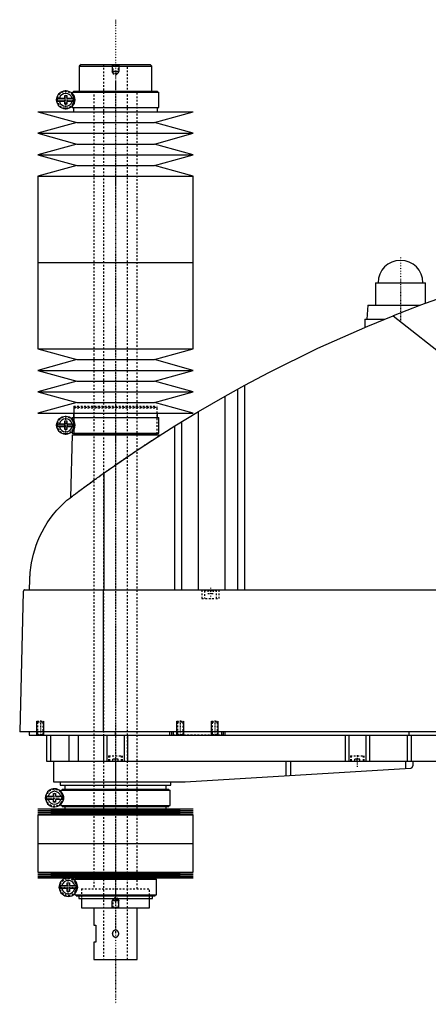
# Model space of a CAD drawing. Extents: x -906 to 186, y -123 to 447.
# Tile 1 of 4: x -906 to -669, y -123 to 447. Entities that reach past the tile are written whole.
import ezdxf

# ---------------------------------------------------------------- set-up
doc = ezdxf.new("R2010")
doc.units = 0
doc.linetypes.add('CENTER', pattern=[1.5, 0.45, -0.5, 0.05, -0.5])
doc.linetypes.add('DASHED', pattern=[2, 1, -1])
for name, color, linetype in [('AM_0', 7, 'CONTINUOUS'), ('AM_10', 7, 'CONTINUOUS'), ('AM_3', 7, 'DASHED'), ('AM_7', 7, 'CENTER')]:
    doc.layers.add(name, color=color, linetype=linetype)

msp = doc.modelspace()

# ---------------------------------------------------------------- linework, layer by layer
at = {"layer": 'AM_0', "color": 7, "linetype": 'CONTINUOUS'}
for p, q in [((-870, 421), (-871, 420)), ((-871, 420), (-871, 405.5)), ((-871, 420), (-829, 420)), ((-870, 421), (-830, 421)), ((-829, 420), (-830, 421)), ((-829, 405.5), (-829, 420)), ((-875.15, 405), (-875.15, 404.22)), ((-875.15, 405), (-824.85, 405)), ((-874.35, 405.5), (-874.35, 405)), ((-874.35, 405.5), (-825.65, 405.5)), ((-825.65, 405), (-825.65, 405.5)), ((-824.85, 396), (-824.85, 405)), ((-883.63, 401.4), (-879.45, 401.4)), ((-879.45, 399.6), (-883.63, 399.6)), ((-879.45, 401.4), (-879.45, 403)), ((-879.45, 403), (-878.25, 403)), ((-879.45, 398), (-879.45, 399.6)), ((-878.25, 403), (-878.25, 401.4)), ((-878.25, 401.4), (-874.07, 401.4)), ((-878.25, 399.6), (-878.25, 398)), ((-874.07, 399.6), (-878.25, 399.6)), ((-878.25, 398), (-879.45, 398)), ((-875.15, 396.78), (-875.15, 396)), ((-875.15, 396), (-824.85, 396)), ((-874.35, 396), (-874.35, 393.5)), ((-825.65, 393.5), (-825.65, 396)), ((-895, 393.5), (-872.5, 387.3)), ((-895, 393.5), (-805, 393.5)), ((-827.5, 387.3), (-805, 393.5)), ((-872.5, 387.3), (-895, 381.1)), ((-872.5, 387.3), (-827.5, 387.3)), ((-805, 381.1), (-827.5, 387.3)), ((-895, 381.1), (-872.5, 374.9)), ((-895, 381.1), (-805, 381.1)), ((-827.5, 374.9), (-805, 381.1)), ((-872.5, 374.9), (-895, 368.7)), ((-872.5, 374.9), (-827.5, 374.9)), ((-805, 368.7), (-827.5, 374.9)), ((-895, 368.7), (-872.5, 362.5)), ((-895, 368.7), (-805, 368.7)), ((-827.5, 362.5), (-805, 368.7)), ((-872.5, 362.5), (-895, 356.3)), ((-872.5, 362.5), (-827.5, 362.5)), ((-805, 356.3), (-827.5, 362.5)), ((-895, 356.3), (-895, 306.25)), ((-895, 356.3), (-805, 356.3)), ((-805, 306.25), (-805, 356.3)), ((-895, 306.25), (-895, 256.2)), ((-895, 306.25), (-805, 306.25)), ((-895, 306.25), (-805, 306.25)), ((-805, 256.2), (-805, 306.25)), ((-699.5, 294.5), (-699.5, 281.5)), ((-699.5, 294.5), (-670.5, 294.5)), ((-670.5, 282.67), (-670.5, 294.5)), ((-704, 281.5), (-704.5, 273.5)), ((-704, 281.5), (-673.65, 281.5)), ((-689.33, 275.44), (-545.22, 161.75)), ((-705.65, 273.5), (-705.65, 268.73)), ((-705.65, 273.5), (-694.16, 273.5)), ((-895, 256.2), (-872.5, 250)), ((-895, 256.2), (-805, 256.2)), ((-827.5, 250), (-805, 256.2)), ((-872.5, 250), (-895, 243.8)), ((-872.5, 250), (-827.5, 250)), ((-805, 243.8), (-827.5, 250)), ((-895, 243.8), (-872.5, 237.6)), ((-895, 243.8), (-805, 243.8)), ((-827.5, 237.6), (-805, 243.8)), ((-872.5, 237.6), (-895, 231.4)), ((-872.5, 237.6), (-827.5, 237.6)), ((-805, 231.4), (-827.5, 237.6)), ((-786.56, 228.89), (-775.22, 235.17)), ((-775.22, 116.6), (-775.22, 235.17)), ((-895, 231.4), (-872.5, 225.2)), ((-895, 231.4), (-805, 231.4)), ((-827.5, 225.2), (-805, 231.4)), ((-801.96, 219.97), (-786.56, 228.89)), ((-786.56, 116.6), (-786.56, 228.89)), ((-779.22, 116.6), (-779.22, 232.98)), ((-872.5, 225.2), (-895, 219)), ((-872.5, 225.2), (-827.5, 225.2)), ((-805, 219), (-827.5, 225.2)), ((-895, 219), (-805, 219)), ((-874.35, 219), (-874.35, 216.5)), ((-825.65, 216.5), (-825.65, 219)), ((-815.65, 211.64), (-801.96, 219.97)), ((-801.96, 116.6), (-801.96, 219.97)), ((-883.63, 212.9), (-879.45, 212.9)), ((-879.45, 211.1), (-883.63, 211.1)), ((-879.45, 212.9), (-879.45, 214.5)), ((-879.45, 214.5), (-878.25, 214.5)), ((-879.45, 209.5), (-879.45, 211.1)), ((-878.25, 214.5), (-878.25, 212.9)), ((-878.25, 212.9), (-874.07, 212.9)), ((-878.25, 211.1), (-878.25, 209.5)), ((-874.07, 211.1), (-878.25, 211.1)), ((-875.15, 216.5), (-875.15, 215.72)), ((-875.15, 216.5), (-824.85, 216.5)), ((-824.85, 207.5), (-824.85, 216.5)), ((-815.65, 116.6), (-815.65, 211.64)), ((-811.52, 116.6), (-811.52, 214.2)), ((-878.25, 209.5), (-879.45, 209.5)), ((-875.17, 206.5), (-876.04, 170.15)), ((-875.17, 206.5), (-824.83, 206.5)), ((-875.15, 208.28), (-875.15, 207.5)), ((-875.15, 207.5), (-824.85, 207.5)), ((-874.35, 207.5), (-874.35, 207)), ((-874.35, 207), (-825.65, 207)), ((-874.18, 207), (-874.18, 206.5)), ((-825.83, 206.5), (-825.83, 207)), ((-825.65, 207), (-825.65, 207.5)), ((-824.81, 205.86), (-824.83, 206.5)), ((-856.53, 116.6), (-856.53, 184.45)), ((-899.77, 116.6), (-899.63, 122.62)), ((-903.45, 115.63), (-905.5, 34.5)), ((-902.45, 116.6), (-332.05, 116.6)), ((-857.01, 34.5), (-857.01, 116.6)), ((-328.96, 34.5), (-905.5, 34.5)), ((-900, 34.5), (-900, 32.5)), ((-850, 32.5), (-850, 34.5)), ((-818.5, 32.5), (-818.5, 34.5)), ((-817.5, 32.5), (-817.5, 34.5)), ((-816.5, 32.5), (-816.5, 34.5)), ((-788.5, 32.5), (-788.5, 34.5)), ((-787.5, 32.5), (-787.5, 34.5)), ((-786.5, 32.5), (-786.5, 34.5)), ((-680, 32.5), (-680, 34.5)), ((-900, 32.5), (-360, 32.5)), ((-890, 32.5), (-890, 17.5)), ((-887.69, 32.5), (-887.69, 17.5)), ((-877.09, 32.5), (-877.09, 17.5)), ((-871.56, 32.5), (-871.56, 17.5)), ((-857, 32.5), (-857, 17.5)), ((-855, 32.5), (-855, 17.5)), ((-845, 32.5), (-845, 17.5)), ((-843, 32.5), (-843, 17.5)), ((-717, 32.5), (-717, 17.5)), ((-715, 32.5), (-715, 17.5)), ((-705, 32.5), (-705, 17.5)), ((-703, 32.5), (-703, 17.5)), ((-681.18, 32.5), (-681.18, 17.5)), ((-678.85, 32.5), (-678.85, 17.5)), ((-890, 17.5), (-582, 17.5)), ((-886, 17.5), (-886, 5.5)), ((-850, 17.5), (-850, 5.5)), ((-751.33, 17.5), (-751.33, 8.99)), ((-748.68, 17.5), (-748.68, 9.14)), ((-682.14, 17.5), (-682.14, 13.1)), ((-677.8, 17.5), (-677.8, 14.74)), ((-809.7, 5.52), (-679.14, 13.27)), ((-886, 5.5), (-810.3, 5.5)), ((-882, 5.5), (-882, 3.5)), ((-882, 3.5), (-818, 3.5)), ((-881.65, 0.7), (-881.65, -0.08)), ((-881.65, 0.7), (-818.35, 0.7)), ((-880.85, 1.2), (-880.85, 0.7)), ((-880.85, 1.2), (-819.15, 1.2)), ((-879.35, 3.5), (-879.35, 1.2)), ((-820.65, 1.2), (-820.65, 3.5)), ((-819.15, 0.7), (-819.15, 1.2)), ((-818.35, -8.3), (-818.35, 0.7)), ((-818, 3.5), (-818, 5.5)), ((-890.13, -2.9), (-885.95, -2.9)), ((-885.95, -4.7), (-890.13, -4.7)), ((-885.95, -2.9), (-885.95, -1.3)), ((-885.95, -1.3), (-884.75, -1.3)), ((-885.95, -6.3), (-885.95, -4.7)), ((-884.75, -1.3), (-884.75, -2.9)), ((-884.75, -2.9), (-880.57, -2.9)), ((-884.75, -4.7), (-884.75, -6.3)), ((-880.57, -4.7), (-884.75, -4.7)), ((-895, -10.25), (-872.5, -10.82)), ((-895, -10.25), (-805, -10.25)), ((-872.5, -10.82), (-895, -11.39)), ((-895, -11.39), (-872.5, -11.96)), ((-895, -11.39), (-805, -11.39)), ((-884.75, -6.3), (-885.95, -6.3)), ((-881.65, -7.52), (-881.65, -8.3)), ((-881.65, -8.3), (-818.35, -8.3)), ((-880.85, -8.3), (-880.85, -8.8)), ((-880.85, -8.8), (-819.15, -8.8)), ((-879.35, -8.8), (-879.35, -10.25)), ((-872.5, -10.82), (-827.5, -10.82)), ((-827.5, -10.82), (-805, -10.25)), ((-805, -11.39), (-827.5, -10.82)), ((-827.5, -11.96), (-805, -11.39)), ((-820.65, -10.25), (-820.65, -8.8)), ((-819.15, -8.8), (-819.15, -8.3)), ((-872.5, -11.96), (-895, -12.53)), ((-895, -12.53), (-872.5, -13.1)), ((-895, -12.53), (-805, -12.53)), ((-872.5, -13.1), (-895, -13.67)), ((-895, -13.67), (-895, -30.25)), ((-895, -13.67), (-805, -13.67)), ((-872.5, -11.96), (-827.5, -11.96)), ((-872.5, -13.1), (-827.5, -13.1)), ((-805, -12.53), (-827.5, -11.96)), ((-827.5, -13.1), (-805, -12.53)), ((-805, -13.67), (-827.5, -13.1)), ((-805, -30.25), (-805, -13.67)), ((-895, -30.25), (-805, -30.25)), ((-895, -30.25), (-895, -46.83)), ((-895, -30.25), (-805, -30.25)), ((-805, -46.83), (-805, -30.25)), ((-895, -46.83), (-872.5, -47.4)), ((-895, -46.83), (-805, -46.83)), ((-872.5, -47.4), (-895, -47.97)), ((-895, -47.97), (-872.5, -48.54)), ((-895, -47.97), (-805, -47.97)), ((-872.5, -48.54), (-895, -49.11)), ((-895, -49.11), (-872.5, -49.68)), ((-895, -49.11), (-805, -49.11)), ((-872.5, -49.68), (-895, -50.25)), ((-895, -50.25), (-805, -50.25)), ((-873.65, -51), (-873.65, -51.6)), ((-873.65, -51), (-826.35, -51)), ((-872.85, -50.5), (-872.85, -51)), ((-872.85, -50.5), (-827.15, -50.5)), ((-872.5, -47.4), (-827.5, -47.4)), ((-872.5, -48.54), (-827.5, -48.54)), ((-872.5, -49.68), (-827.5, -49.68)), ((-871.35, -50.25), (-871.35, -50.5)), ((-828.65, -50.5), (-828.65, -50.25)), ((-827.5, -47.4), (-805, -46.83)), ((-805, -47.97), (-827.5, -47.4)), ((-827.5, -48.54), (-805, -47.97)), ((-805, -49.11), (-827.5, -48.54)), ((-827.5, -49.68), (-805, -49.11)), ((-805, -50.25), (-827.5, -49.68)), ((-827.15, -51), (-827.15, -50.5)), ((-826.35, -60), (-826.35, -51)), ((-882.26, -54.6), (-877.95, -54.6)), ((-877.95, -56.4), (-882.26, -56.4)), ((-877.95, -54.6), (-877.95, -53)), ((-877.95, -53), (-876.75, -53)), ((-877.95, -58), (-877.95, -56.4)), ((-876.75, -53), (-876.75, -54.6)), ((-876.75, -54.6), (-872.44, -54.6)), ((-876.75, -56.4), (-876.75, -58)), ((-872.44, -56.4), (-876.75, -56.4)), ((-876.75, -58), (-877.95, -58)), ((-873.65, -59.4), (-873.65, -60)), ((-873.65, -60), (-826.35, -60)), ((-872.85, -60), (-872.85, -60.5)), ((-872.85, -60.5), (-827.15, -60.5)), ((-871.35, -60.5), (-871.35, -62.2)), ((-871.35, -62.2), (-828.65, -62.2)), ((-869.75, -62.2), (-869.75, -67.5)), ((-830.25, -67.5), (-830.25, -62.2)), ((-828.65, -62.2), (-828.65, -60.5)), ((-827.15, -60.5), (-827.15, -60)), ((-869.75, -67.5), (-830.25, -67.5)), ((-862.5, -67.5), (-862.5, -77.5)), ((-837.5, -97.5), (-837.5, -67.5)), ((-862.5, -77.5), (-861.5, -77.5)), ((-861.5, -77.5), (-861.5, -87.5)), ((-862.5, -87.5), (-862.5, -97.5)), ((-861.5, -87.5), (-862.5, -87.5)), ((-862.5, -97.5), (-837.5, -97.5))]:
    msp.add_line(p, q, dxfattribs=at)
for points in [[(-592.03, 307.16, 0), (-608.52, 302.74, 0), (-641.19, 292.86, 0), (-673.4, 281.59, 0), (-689.33, 275.44, 0)], [(-775.22, 235.17, 0), (-761.24, 242.59, 0), (-732.87, 256.58, 0), (-703.96, 269.45, 0), (-689.33, 275.44, 0)], [(-856.53, 184.45, 0), (-849.84, 189.16, 0), (-836.3, 198.36, 0), (-822.58, 207.29, 0), (-815.65, 211.64, 0)], [(-878.19, 168.52, 0), (-877.65, 168.93, 0), (-876.56, 169.75, 0), (-875.45, 170.59, 0), (-874.89, 171.01, 0), (-874.33, 171.44, 0), (-873.19, 172.3, 0), (-872.03, 173.16, 0), (-870.86, 174.04, 0), (-869.67, 174.92, 0), (-868.47, 175.81, 0), (-867.86, 176.26, 0), (-867.25, 176.7, 0), (-866.03, 177.6, 0), (-864.79, 178.51, 0), (-863.54, 179.42, 0), (-862.29, 180.33, 0), (-861.02, 181.24, 0), (-860.38, 181.7, 0), (-859.75, 182.16, 0), (-858.46, 183.08, 0), (-857.18, 184, 0), (-856.53, 184.45, 0)], [(-899.63, 122.62, 0), (-899.63, 122.9, 0), (-899.61, 123.44, 0), (-899.59, 123.97, 0), (-899.58, 124.22, 0), (-899.56, 124.47, 0), (-899.53, 124.96, 0), (-899.5, 125.44, 0), (-899.47, 125.91, 0), (-899.43, 126.37, 0), (-899.39, 126.83, 0), (-899.37, 127.05, 0), (-899.35, 127.27, 0), (-899.31, 127.72, 0), (-899.26, 128.15, 0), (-899.07, 129.67, 0), (-898.88, 130.94, 0), (-898.67, 132.21, 0), (-898.16, 134.76, 0), (-897.54, 137.32, 0), (-896.8, 139.89, 0), (-895.93, 142.48, 0), (-894.93, 145.07, 0), (-894.38, 146.37, 0), (-893.8, 147.67, 0), (-892.52, 150.27, 0), (-891.09, 152.85, 0), (-889.52, 155.41, 0), (-887.8, 157.92, 0), (-885.93, 160.4, 0), (-884.94, 161.61, 0), (-883.91, 162.81, 0), (-881.74, 165.15, 0), (-879.41, 167.42, 0), (-878.19, 168.52, 0)], [(-902.45, 116.6, 0), (-902.48, 116.6, 0), (-902.54, 116.6, 0), (-902.61, 116.59, 0), (-902.64, 116.58, 0), (-902.67, 116.57, 0), (-902.74, 116.56, 0), (-902.8, 116.54, 0), (-902.86, 116.51, 0), (-902.93, 116.48, 0), (-902.99, 116.44, 0), (-903.02, 116.42, 0), (-903.05, 116.4, 0), (-903.1, 116.36, 0), (-903.16, 116.3, 0), (-903.21, 116.24, 0), (-903.27, 116.18, 0), (-903.3, 116.13, 0), (-903.3, 116.12, 0), (-903.31, 116.11, 0), (-903.32, 116.1, 0), (-903.32, 116.09, 0), (-903.33, 116.08, 0), (-903.34, 116.06, 0), (-903.34, 116.05, 0), (-903.35, 116.04, 0), (-903.35, 116.03, 0), (-903.36, 116.01, 0), (-903.37, 116, 0), (-903.37, 115.99, 0), (-903.38, 115.97, 0), (-903.39, 115.95, 0), (-903.39, 115.93, 0), (-903.4, 115.91, 0), (-903.41, 115.89, 0), (-903.41, 115.88, 0), (-903.41, 115.87, 0), (-903.42, 115.84, 0), (-903.43, 115.82, 0), (-903.43, 115.79, 0), (-903.43, 115.78, 0), (-903.43, 115.77, 0), (-903.44, 115.77, 0), (-903.44, 115.77, 0), (-903.44, 115.76, 0), (-903.44, 115.76, 0), (-903.44, 115.75, 0), (-903.44, 115.75, 0), (-903.44, 115.74, 0), (-903.44, 115.74, 0), (-903.44, 115.74, 0), (-903.44, 115.73, 0), (-903.44, 115.73, 0), (-903.44, 115.72, 0), (-903.44, 115.72, 0), (-903.44, 115.72, 0), (-903.44, 115.71, 0), (-903.44, 115.71, 0), (-903.44, 115.71, 0), (-903.44, 115.7, 0), (-903.45, 115.7, 0), (-903.45, 115.69, 0), (-903.45, 115.69, 0), (-903.45, 115.68, 0), (-903.45, 115.68, 0), (-903.45, 115.67, 0), (-903.45, 115.67, 0), (-903.45, 115.67, 0), (-903.45, 115.66, 0), (-903.45, 115.65, 0), (-903.45, 115.65, 0), (-903.45, 115.64, 0), (-903.45, 115.64, 0), (-903.45, 115.64, 0), (-903.45, 115.63, 0), (-903.45, 115.63, 0), (-903.45, 115.63, 0)], [(-679.14, 13.27, 0), (-679.07, 13.3, 0), (-678.93, 13.36, 0), (-678.8, 13.42, 0), (-678.73, 13.46, 0), (-678.67, 13.49, 0), (-678.56, 13.57, 0), (-678.45, 13.66, 0), (-678.35, 13.75, 0), (-678.26, 13.84, 0), (-678.18, 13.94, 0), (-678.14, 13.99, 0), (-678.11, 14.04, 0), (-678.04, 14.14, 0), (-677.98, 14.24, 0), (-677.93, 14.34, 0), (-677.89, 14.44, 0), (-677.86, 14.53, 0), (-677.84, 14.58, 0), (-677.84, 14.58, 0), (-677.84, 14.6, 0), (-677.83, 14.61, 0), (-677.83, 14.62, 0), (-677.83, 14.62, 0), (-677.83, 14.64, 0), (-677.82, 14.65, 0), (-677.82, 14.66, 0), (-677.82, 14.67, 0), (-677.81, 14.68, 0), (-677.81, 14.69, 0), (-677.81, 14.69, 0), (-677.81, 14.7, 0), (-677.81, 14.71, 0), (-677.8, 14.72, 0), (-677.8, 14.72, 0), (-677.8, 14.73, 0), (-677.8, 14.73, 0), (-677.8, 14.73, 0), (-677.8, 14.73, 0), (-677.8, 14.74, 0), (-677.8, 14.74, 0)], [(-880.34, -2.22, 0), (-880.34, -2.23, 0), (-880.34, -2.24, 0), (-880.33, -2.26, 0), (-880.33, -2.27, 0), (-880.33, -2.28, 0), (-880.32, -2.29, 0), (-880.32, -2.31, 0), (-880.31, -2.33, 0), (-880.31, -2.35, 0), (-880.3, -2.37, 0), (-880.3, -2.38, 0), (-880.3, -2.39, 0), (-880.3, -2.41, 0), (-880.29, -2.44, 0), (-880.29, -2.46, 0), (-880.28, -2.48, 0), (-880.28, -2.51, 0), (-880.28, -2.52, 0), (-880.27, -2.53, 0), (-880.27, -2.56, 0), (-880.27, -2.58, 0), (-880.26, -2.59, 0), (-880.26, -2.61, 0), (-880.26, -2.63, 0), (-880.25, -2.66, 0), (-880.25, -2.67, 0), (-880.25, -2.69, 0), (-880.25, -2.71, 0), (-880.24, -2.74, 0), (-880.24, -2.77, 0), (-880.24, -2.8, 0), (-880.23, -2.83, 0), (-880.23, -2.84, 0), (-880.23, -2.86, 0), (-880.23, -2.89, 0), (-880.23, -2.92, 0), (-880.22, -2.95, 0), (-880.22, -2.98, 0), (-880.22, -3.02, 0), (-880.22, -3.03, 0), (-880.22, -3.05, 0), (-880.21, -3.08, 0), (-880.21, -3.11, 0), (-880.21, -3.15, 0), (-880.21, -3.18, 0), (-880.2, -3.21, 0), (-880.2, -3.23, 0), (-880.2, -3.25, 0), (-880.2, -3.28, 0), (-880.2, -3.31, 0), (-880.19, -3.43, 0), (-880.19, -3.64, 0), (-880.19, -3.74, 0), (-880.19, -3.84, 0), (-880.19, -4.04, 0), (-880.2, -4.25, 0), (-880.2, -4.37, 0), (-880.21, -4.4, 0), (-880.21, -4.43, 0), (-880.21, -4.45, 0), (-880.21, -4.47, 0), (-880.21, -4.5, 0), (-880.21, -4.53, 0), (-880.22, -4.56, 0), (-880.22, -4.6, 0), (-880.22, -4.63, 0), (-880.22, -4.65, 0), (-880.22, -4.66, 0), (-880.23, -4.7, 0), (-880.23, -4.73, 0), (-880.23, -4.76, 0), (-880.24, -4.79, 0), (-880.24, -4.83, 0), (-880.24, -4.84, 0), (-880.24, -4.86, 0), (-880.25, -4.89, 0), (-880.25, -4.92, 0), (-880.25, -4.93, 0), (-880.26, -4.95, 0), (-880.26, -4.98, 0), (-880.26, -5.01, 0), (-880.27, -5.03, 0), (-880.27, -5.04, 0), (-880.27, -5.07, 0), (-880.28, -5.1, 0), (-880.28, -5.12, 0), (-880.29, -5.15, 0), (-880.29, -5.18, 0), (-880.3, -5.19, 0), (-880.3, -5.2, 0), (-880.3, -5.23, 0), (-880.31, -5.25, 0), (-880.31, -5.27, 0), (-880.32, -5.29, 0), (-880.32, -5.31, 0), (-880.33, -5.32, 0), (-880.33, -5.33, 0), (-880.34, -5.35, 0), (-880.34, -5.37, 0), (-880.34, -5.38, 0)]]:
    msp.add_polyline3d(points, dxfattribs=at)
for centre in [(-878.85, 400.5), (-878.85, 212)]:
    msp.add_circle(centre, 5.25, dxfattribs=at)
for centre, radius, start, end in [((-878.85, 400.5), 4.87, 169.3459, 190.6541), ((-878.85, 400.5), 3.75, 13.8865, 166.1135), ((-878.85, 400.5), 3.75, 193.8865, 346.1135), ((-878.85, 400.5), 4.87, 349.3459, 10.6541), ((-685, 294.5), 13, 0, 180), ((-878.85, 212), 4.87, 169.3459, 190.6541), ((-878.85, 212), 3.75, 13.8865, 166.1135), ((-878.85, 212), 3.75, 193.8865, 346.1135), ((-878.85, 212), 4.87, 349.3459, 10.6541), ((-885.35, -3.8), 5.25, 17.5154, 342.4846), ((-810.3, 15.5), 10, 270, 273.4), ((-885.35, -3.8), 4.87, 169.3459, 190.6541), ((-885.35, -3.8), 3.75, 13.8865, 166.1135), ((-885.35, -3.8), 3.75, 193.8865, 346.1135), ((-885.35, -3.8), 4.87, 349.3459, 10.6541), ((-877.35, -55.5), 5.38, 102.3808, 77.6192), ((-877.35, -55.5), 4.99, 169.6156, 190.3844), ((-877.35, -55.5), 3.87, 13.43, 166.57), ((-877.35, -55.5), 3.87, 193.43, 346.57), ((-877.35, -55.5), 4.99, 349.6156, 10.3844)]:
    msp.add_arc(centre, radius, start, end, dxfattribs=at)
at = {"layer": 'AM_10', "color": 7, "linetype": 'CONTINUOUS'}
for p, q in [((-852, 421), (-852, 417)), ((-848, 417), (-852, 417)), ((-851.62, 416.34), (-852, 417)), ((-848.38, 416.34), (-848, 417)), ((-848, 421), (-848, 417)), ((-895.5, 32.5), (-895.5, 40.5)), ((-891.5, 32.5), (-891.5, 40.5)), ((-814.5, 32.5), (-814.5, 40.5)), ((-810.5, 32.5), (-810.5, 40.5)), ((-794.5, 32.5), (-794.5, 40.5)), ((-790.5, 32.5), (-790.5, 40.5)), ((-851.62, -62.84), (-852, -63.5)), ((-848, -63.5), (-852, -63.5)), ((-852, -67.5), (-852, -63.5)), ((-848.38, -62.84), (-848, -63.5)), ((-848, -67.5), (-848, -63.5))]:
    msp.add_line(p, q, dxfattribs=at)
at = {"layer": 'AM_3', "color": 6, "linetype": 'DASHED'}
for p, q in [((-857, 421), (-857, -97.5)), ((-852, 421), (-851.62, 420.62)), ((-851.62, 420.62), (-851.62, 415.94)), ((-851.62, 420.62), (-848.38, 420.62)), ((-848.38, 420.62), (-848, 421)), ((-848.38, 415.94), (-848.38, 420.62)), ((-843, -97.5), (-843, 421)), ((-851.62, 415.94), (-850, 415)), ((-851.62, 415.94), (-848.38, 415.94)), ((-850, 415), (-848.38, 415.94)), ((-862.5, 405.5), (-862.5, -56.5)), ((-837.5, -56.5), (-837.5, 405.5)), ((-875.15, 404.22), (-875.15, 403.56)), ((-874.16, 398.15), (-874.16, 402.85)), ((-875.15, 397.44), (-875.15, 396.78)), ((-874.18, 223), (-874.18, 207)), ((-874.18, 223), (-825.83, 223)), ((-873.67, 222.5), (-874.18, 222)), ((-873.67, 222.5), (-826.33, 222.5)), ((-825.83, 222), (-826.33, 222.5)), ((-825.83, 207), (-825.83, 223)), ((-874.18, 222), (-874.18, 207)), ((-874.18, 222), (-825.83, 222)), ((-825.83, 207), (-825.83, 222)), ((-875.15, 215.72), (-875.15, 215.06)), ((-874.16, 209.65), (-874.16, 214.35)), ((-875.15, 208.94), (-875.15, 208.28)), ((-800, 116.6), (-800, 111.6)), ((-798.1, 116.6), (-798.5, 116.2)), ((-798.5, 116.2), (-798.5, 111.6)), ((-798.5, 116.2), (-791.5, 116.2)), ((-796.5, 116.6), (-796.5, 114.6)), ((-796.5, 114.6), (-793.5, 114.6)), ((-795, 116.6), (-795, 114.6)), ((-793.5, 116.6), (-793.5, 114.6)), ((-791.5, 116.2), (-791.9, 116.6)), ((-791.5, 111.6), (-791.5, 116.2)), ((-790, 111.6), (-790, 116.6)), ((-800, 111.6), (-790, 111.6)), ((-895.5, 40.5), (-895.12, 40.12)), ((-895.5, 40.5), (-891.5, 40.5)), ((-895.12, 40.12), (-895.12, 32.88)), ((-895.12, 40.12), (-891.88, 40.12)), ((-891.88, 40.12), (-891.5, 40.5)), ((-891.88, 32.88), (-891.88, 40.12)), ((-814.5, 40.5), (-814.12, 40.12)), ((-814.5, 40.5), (-810.5, 40.5)), ((-814.12, 40.12), (-814.12, 32.88)), ((-814.12, 40.12), (-810.88, 40.12)), ((-810.88, 40.12), (-810.5, 40.5)), ((-810.88, 32.88), (-810.88, 40.12)), ((-794.5, 40.5), (-794.12, 40.12)), ((-794.5, 40.5), (-790.5, 40.5)), ((-794.12, 40.12), (-794.12, 32.88)), ((-794.12, 40.12), (-790.88, 40.12)), ((-790.88, 40.12), (-790.5, 40.5)), ((-790.88, 32.88), (-790.88, 40.12)), ((-895.12, 32.88), (-895.5, 32.5)), ((-895.12, 32.88), (-891.88, 32.88)), ((-891.5, 32.5), (-891.88, 32.88)), ((-787.5, 32.5), (-816.5, 32.5)), ((-814.12, 32.88), (-814.5, 32.5)), ((-814.12, 32.88), (-810.88, 32.88)), ((-810.5, 32.5), (-810.88, 32.88)), ((-794.12, 32.88), (-794.5, 32.5)), ((-794.12, 32.88), (-790.88, 32.88)), ((-790.5, 32.5), (-790.88, 32.88)), ((-854, 20.5), (-854, 17.5)), ((-854, 20.5), (-846, 20.5)), ((-853.5, 20.5), (-853.5, 17.5)), ((-848.5, 18.5), (-851.5, 18.5)), ((-851.5, 17.5), (-851.5, 18.5)), ((-850, 17.5), (-850, 18.5)), ((-848.5, 17.5), (-848.5, 18.5)), ((-846.5, 17.5), (-846.5, 20.5)), ((-846, 17.5), (-846, 20.5)), ((-714, 20.5), (-714, 17.5)), ((-714, 20.5), (-706, 20.5)), ((-713.5, 20.5), (-713.5, 17.5)), ((-708.5, 18.5), (-711.5, 18.5)), ((-711.5, 17.5), (-711.5, 18.5)), ((-710, 17.5), (-710, 18.5)), ((-708.5, 17.5), (-708.5, 18.5)), ((-706.5, 17.5), (-706.5, 20.5)), ((-706, 17.5), (-706, 20.5)), ((-881.65, -0.08), (-881.65, -0.74)), ((-880.87, -6.53), (-880.87, -1.07)), ((-881.65, -6.86), (-881.65, -7.52)), ((-873.65, -51.6), (-873.65, -52.44)), ((-872.59, -58), (-872.59, -53)), ((-869.75, -56.5), (-830.25, -56.5)), ((-869.75, -56.5), (-869.75, -62.2)), ((-869.75, -56.5), (-830.25, -56.5)), ((-830.25, -62.2), (-830.25, -56.5)), ((-873.65, -58.56), (-873.65, -59.4)), ((-850, -61.5), (-851.62, -62.44)), ((-851.62, -62.44), (-851.62, -67.12)), ((-851.62, -62.44), (-848.38, -62.44)), ((-848.38, -62.44), (-850, -61.5)), ((-848.38, -67.12), (-848.38, -62.44)), ((-851.62, -67.12), (-852, -67.5)), ((-851.62, -67.12), (-848.38, -67.12)), ((-848, -67.5), (-848.38, -67.12))]:
    msp.add_line(p, q, dxfattribs=at)
for points in [[(-874.16, 401.5, 0), (-874.16, 401.53, 0), (-874.18, 401.59, 0), (-874.19, 401.64, 0), (-874.19, 401.67, 0), (-874.2, 401.7, 0), (-874.21, 401.75, 0), (-874.23, 401.79, 0), (-874.24, 401.84, 0), (-874.25, 401.89, 0), (-874.27, 401.93, 0), (-874.28, 401.95, 0), (-874.28, 401.97, 0), (-874.3, 402.02, 0), (-874.31, 402.06, 0), (-874.32, 402.1, 0), (-874.34, 402.14, 0), (-874.35, 402.17, 0), (-874.36, 402.19, 0), (-874.37, 402.21, 0), (-874.38, 402.25, 0), (-874.39, 402.28, 0), (-874.4, 402.3, 0), (-874.41, 402.32, 0), (-874.42, 402.35, 0), (-874.43, 402.38, 0), (-874.44, 402.4, 0), (-874.45, 402.42, 0), (-874.46, 402.45, 0), (-874.48, 402.48, 0), (-874.52, 402.58, 0), (-874.61, 402.74, 0), (-874.68, 402.88, 0), (-874.76, 403.01, 0), (-874.83, 403.12, 0), (-874.86, 403.17, 0), (-874.89, 403.21, 0), (-874.95, 403.29, 0), (-875, 403.36, 0), (-875.04, 403.42, 0), (-875.08, 403.47, 0), (-875.11, 403.5, 0), (-875.12, 403.52, 0), (-875.13, 403.53, 0), (-875.14, 403.55, 0), (-875.15, 403.56, 0), (-875.15, 403.56, 0)], [(-875.15, 397.44, 0), (-875.15, 397.44, 0), (-875.14, 397.45, 0), (-875.13, 397.47, 0), (-875.12, 397.48, 0), (-875.11, 397.5, 0), (-875.08, 397.53, 0), (-875.04, 397.58, 0), (-875, 397.64, 0), (-874.95, 397.71, 0), (-874.89, 397.79, 0), (-874.86, 397.83, 0), (-874.83, 397.88, 0), (-874.76, 397.99, 0), (-874.68, 398.12, 0), (-874.61, 398.26, 0), (-874.52, 398.42, 0), (-874.48, 398.52, 0), (-874.46, 398.55, 0), (-874.45, 398.58, 0), (-874.44, 398.6, 0), (-874.43, 398.62, 0), (-874.42, 398.65, 0), (-874.41, 398.68, 0), (-874.4, 398.7, 0), (-874.39, 398.72, 0), (-874.38, 398.75, 0), (-874.37, 398.79, 0), (-874.36, 398.81, 0), (-874.35, 398.83, 0), (-874.34, 398.86, 0), (-874.32, 398.9, 0), (-874.31, 398.94, 0), (-874.3, 398.98, 0), (-874.28, 399.03, 0), (-874.28, 399.05, 0), (-874.27, 399.07, 0), (-874.25, 399.11, 0), (-874.24, 399.16, 0), (-874.23, 399.21, 0), (-874.21, 399.25, 0), (-874.2, 399.3, 0), (-874.19, 399.33, 0), (-874.19, 399.36, 0), (-874.18, 399.41, 0), (-874.16, 399.47, 0), (-874.16, 399.5, 0)], [(-874.16, 213, 0), (-874.16, 213.03, 0), (-874.18, 213.09, 0), (-874.19, 213.14, 0), (-874.19, 213.17, 0), (-874.2, 213.2, 0), (-874.21, 213.25, 0), (-874.23, 213.29, 0), (-874.24, 213.34, 0), (-874.25, 213.39, 0), (-874.27, 213.43, 0), (-874.28, 213.45, 0), (-874.28, 213.47, 0), (-874.3, 213.52, 0), (-874.31, 213.56, 0), (-874.32, 213.6, 0), (-874.34, 213.64, 0), (-874.35, 213.67, 0), (-874.36, 213.69, 0), (-874.37, 213.71, 0), (-874.38, 213.75, 0), (-874.39, 213.78, 0), (-874.4, 213.8, 0), (-874.41, 213.82, 0), (-874.42, 213.85, 0), (-874.43, 213.88, 0), (-874.44, 213.9, 0), (-874.45, 213.92, 0), (-874.46, 213.95, 0), (-874.48, 213.98, 0), (-874.52, 214.08, 0), (-874.61, 214.24, 0), (-874.68, 214.38, 0), (-874.76, 214.51, 0), (-874.83, 214.62, 0), (-874.86, 214.67, 0), (-874.89, 214.71, 0), (-874.95, 214.79, 0), (-875, 214.86, 0), (-875.04, 214.92, 0), (-875.08, 214.97, 0), (-875.11, 215, 0), (-875.12, 215.02, 0), (-875.13, 215.03, 0), (-875.14, 215.05, 0), (-875.15, 215.06, 0), (-875.15, 215.06, 0)], [(-876.04, 170.15, 0), (-876.04, 170.15, 0), (-876.01, 170.17, 0), (-875.96, 170.21, 0), (-875.93, 170.23, 0), (-875.89, 170.26, 0), (-875.78, 170.34, 0), (-875.66, 170.44, 0), (-875.5, 170.55, 0), (-875.32, 170.69, 0), (-875.12, 170.84, 0), (-875.01, 170.93, 0), (-874.89, 171.02, 0), (-874.64, 171.21, 0), (-874.36, 171.41, 0), (-874.06, 171.64, 0), (-873.74, 171.88, 0), (-873.4, 172.14, 0), (-873.22, 172.27, 0), (-873.04, 172.41, 0), (-872.66, 172.7, 0), (-872.26, 172.99, 0), (-872.05, 173.15, 0), (-871.84, 173.3, 0), (-871.41, 173.63, 0), (-870.97, 173.96, 0), (-870.74, 174.12, 0), (-870.51, 174.3, 0), (-870.04, 174.64, 0), (-869.57, 175, 0), (-869.08, 175.35, 0), (-868.59, 175.72, 0), (-868.08, 176.09, 0), (-867.82, 176.28, 0), (-867.56, 176.48, 0), (-867.02, 176.87, 0), (-866.47, 177.28, 0), (-865.91, 177.69, 0), (-865.34, 178.11, 0), (-864.75, 178.54, 0), (-864.45, 178.76, 0), (-864.15, 178.97, 0), (-863.54, 179.42, 0), (-862.93, 179.86, 0), (-862.3, 180.32, 0), (-861.67, 180.78, 0), (-861.02, 181.24, 0), (-860.7, 181.47, 0), (-860.37, 181.71, 0), (-859.72, 182.18, 0), (-859.06, 182.65, 0), (-858.39, 183.13, 0), (-857.73, 183.6, 0), (-857.05, 184.08, 0), (-856.72, 184.32, 0), (-856.38, 184.56, 0), (-855.7, 185.04, 0), (-855.03, 185.52, 0), (-854.35, 186, 0), (-853.67, 186.47, 0), (-853, 186.95, 0), (-852.66, 187.18, 0), (-852.33, 187.42, 0), (-851.66, 187.89, 0), (-851, 188.35, 0), (-850.67, 188.58, 0), (-850.34, 188.81, 0), (-849.68, 189.26, 0), (-849.03, 189.72, 0), (-848.69, 189.95, 0), (-848.36, 190.18, 0), (-847.69, 190.65, 0), (-847.02, 191.11, 0), (-846.34, 191.58, 0), (-845.66, 192.04, 0), (-844.98, 192.51, 0), (-844.64, 192.74, 0), (-844.3, 192.98, 0), (-843.61, 193.44, 0), (-842.93, 193.9, 0), (-842.26, 194.36, 0), (-841.58, 194.82, 0), (-840.91, 195.27, 0), (-840.58, 195.5, 0), (-840.25, 195.72, 0), (-839.59, 196.16, 0), (-838.94, 196.6, 0), (-838.29, 197.03, 0), (-837.66, 197.46, 0), (-837.03, 197.88, 0), (-836.72, 198.09, 0), (-836.41, 198.29, 0), (-835.8, 198.69, 0), (-835.21, 199.09, 0), (-834.62, 199.48, 0), (-834.05, 199.85, 0), (-833.5, 200.22, 0), (-833.22, 200.4, 0), (-832.95, 200.58, 0), (-832.43, 200.92, 0), (-831.91, 201.26, 0), (-831.42, 201.58, 0), (-830.93, 201.9, 0), (-830.46, 202.21, 0), (-830.22, 202.37, 0), (-829.99, 202.52, 0), (-829.53, 202.81, 0), (-829.09, 203.1, 0), (-828.88, 203.24, 0), (-828.67, 203.38, 0), (-828.26, 203.64, 0), (-827.87, 203.89, 0), (-827.68, 204.02, 0), (-827.5, 204.13, 0), (-827.15, 204.36, 0), (-826.82, 204.57, 0), (-826.52, 204.77, 0), (-826.23, 204.95, 0), (-825.98, 205.12, 0), (-825.86, 205.19, 0), (-825.74, 205.27, 0), (-825.53, 205.4, 0), (-825.35, 205.52, 0), (-825.2, 205.62, 0), (-825.07, 205.7, 0), (-824.97, 205.76, 0), (-824.92, 205.79, 0), (-824.89, 205.81, 0), (-824.84, 205.85, 0), (-824.81, 205.86, 0), (-824.81, 205.86, 0)], [(-875.15, 208.94, 0), (-875.15, 208.94, 0), (-875.14, 208.95, 0), (-875.13, 208.97, 0), (-875.12, 208.98, 0), (-875.11, 209, 0), (-875.08, 209.03, 0), (-875.04, 209.08, 0), (-875, 209.14, 0), (-874.95, 209.21, 0), (-874.89, 209.29, 0), (-874.86, 209.33, 0), (-874.83, 209.38, 0), (-874.76, 209.49, 0), (-874.68, 209.62, 0), (-874.61, 209.76, 0), (-874.52, 209.92, 0), (-874.48, 210.02, 0), (-874.46, 210.05, 0), (-874.45, 210.08, 0), (-874.44, 210.1, 0), (-874.43, 210.12, 0), (-874.42, 210.15, 0), (-874.41, 210.18, 0), (-874.4, 210.2, 0), (-874.39, 210.22, 0), (-874.38, 210.25, 0), (-874.37, 210.29, 0), (-874.36, 210.31, 0), (-874.35, 210.33, 0), (-874.34, 210.36, 0), (-874.32, 210.4, 0), (-874.31, 210.44, 0), (-874.3, 210.48, 0), (-874.28, 210.53, 0), (-874.28, 210.55, 0), (-874.27, 210.57, 0), (-874.25, 210.61, 0), (-874.24, 210.66, 0), (-874.23, 210.71, 0), (-874.21, 210.75, 0), (-874.2, 210.8, 0), (-874.19, 210.83, 0), (-874.19, 210.86, 0), (-874.18, 210.91, 0), (-874.16, 210.97, 0), (-874.16, 211, 0)], [(-880.87, -2.09, 0), (-880.9, -2, 0), (-880.97, -1.83, 0), (-881.04, -1.69, 0), (-881.07, -1.62, 0), (-881.11, -1.55, 0), (-881.17, -1.43, 0), (-881.24, -1.33, 0), (-881.3, -1.23, 0), (-881.35, -1.14, 0), (-881.41, -1.06, 0), (-881.43, -1.03, 0), (-881.45, -1, 0), (-881.5, -0.94, 0), (-881.53, -0.89, 0), (-881.57, -0.84, 0), (-881.6, -0.81, 0), (-881.62, -0.78, 0), (-881.63, -0.77, 0), (-881.63, -0.76, 0), (-881.64, -0.75, 0), (-881.65, -0.74, 0), (-881.65, -0.74, 0)], [(-881.65, -6.86, 0), (-881.65, -6.86, 0), (-881.64, -6.85, 0), (-881.63, -6.84, 0), (-881.63, -6.83, 0), (-881.62, -6.82, 0), (-881.6, -6.79, 0), (-881.57, -6.76, 0), (-881.53, -6.71, 0), (-881.5, -6.66, 0), (-881.45, -6.6, 0), (-881.43, -6.57, 0), (-881.41, -6.54, 0), (-881.35, -6.46, 0), (-881.3, -6.37, 0), (-881.24, -6.27, 0), (-881.17, -6.17, 0), (-881.11, -6.05, 0), (-881.07, -5.98, 0), (-881.04, -5.91, 0), (-880.97, -5.77, 0), (-880.9, -5.6, 0), (-880.87, -5.51, 0)], [(-872.59, -54.88, 0), (-872.59, -54.85, 0), (-872.6, -54.78, 0), (-872.62, -54.71, 0), (-872.62, -54.68, 0), (-872.63, -54.65, 0), (-872.64, -54.58, 0), (-872.65, -54.52, 0), (-872.66, -54.46, 0), (-872.68, -54.41, 0), (-872.69, -54.35, 0), (-872.7, -54.32, 0), (-872.7, -54.29, 0), (-872.72, -54.24, 0), (-872.73, -54.19, 0), (-872.75, -54.14, 0), (-872.76, -54.1, 0), (-872.77, -54.05, 0), (-872.78, -54.03, 0), (-872.79, -54, 0), (-872.8, -53.96, 0), (-872.82, -53.92, 0), (-872.83, -53.9, 0), (-872.83, -53.88, 0), (-872.85, -53.84, 0), (-872.86, -53.8, 0), (-872.87, -53.78, 0), (-872.88, -53.76, 0), (-872.89, -53.72, 0), (-872.91, -53.69, 0), (-872.92, -53.65, 0), (-872.94, -53.62, 0), (-872.95, -53.58, 0), (-872.96, -53.56, 0), (-872.96, -53.55, 0), (-872.98, -53.52, 0), (-872.99, -53.48, 0), (-873.04, -53.38, 0), (-873.13, -53.21, 0), (-873.21, -53.07, 0), (-873.29, -52.95, 0), (-873.32, -52.89, 0), (-873.36, -52.84, 0), (-873.42, -52.74, 0), (-873.48, -52.66, 0), (-873.53, -52.6, 0), (-873.57, -52.54, 0), (-873.6, -52.5, 0), (-873.61, -52.49, 0), (-873.63, -52.47, 0), (-873.64, -52.45, 0), (-873.65, -52.44, 0), (-873.65, -52.44, 0)], [(-873.65, -58.56, 0), (-873.65, -58.56, 0), (-873.64, -58.55, 0), (-873.63, -58.53, 0), (-873.61, -58.51, 0), (-873.6, -58.5, 0), (-873.57, -58.46, 0), (-873.53, -58.4, 0), (-873.48, -58.34, 0), (-873.42, -58.26, 0), (-873.36, -58.16, 0), (-873.32, -58.11, 0), (-873.29, -58.05, 0), (-873.21, -57.93, 0), (-873.13, -57.79, 0), (-873.04, -57.62, 0), (-872.99, -57.52, 0), (-872.98, -57.48, 0), (-872.96, -57.45, 0), (-872.96, -57.44, 0), (-872.95, -57.42, 0), (-872.94, -57.38, 0), (-872.92, -57.35, 0), (-872.91, -57.31, 0), (-872.89, -57.28, 0), (-872.88, -57.24, 0), (-872.87, -57.22, 0), (-872.86, -57.2, 0), (-872.85, -57.16, 0), (-872.83, -57.12, 0), (-872.83, -57.1, 0), (-872.82, -57.08, 0), (-872.8, -57.04, 0), (-872.79, -57, 0), (-872.78, -56.97, 0), (-872.77, -56.95, 0), (-872.76, -56.9, 0), (-872.75, -56.86, 0), (-872.73, -56.81, 0), (-872.72, -56.76, 0), (-872.7, -56.71, 0), (-872.7, -56.68, 0), (-872.69, -56.65, 0), (-872.68, -56.59, 0), (-872.66, -56.54, 0), (-872.65, -56.48, 0), (-872.64, -56.42, 0), (-872.63, -56.35, 0), (-872.62, -56.32, 0), (-872.62, -56.29, 0), (-872.6, -56.22, 0), (-872.59, -56.15, 0), (-872.59, -56.12, 0)], [(-850, -80.5, 0), (-850.03, -80.5, 0), (-850.08, -80.5, 0), (-850.14, -80.51, 0), (-850.16, -80.51, 0), (-850.19, -80.51, 0), (-850.25, -80.52, 0), (-850.3, -80.53, 0), (-850.36, -80.54, 0), (-850.41, -80.55, 0), (-850.47, -80.56, 0), (-850.49, -80.57, 0), (-850.52, -80.58, 0), (-850.57, -80.6, 0), (-850.63, -80.62, 0), (-850.68, -80.64, 0), (-850.73, -80.66, 0), (-850.78, -80.69, 0), (-850.81, -80.7, 0), (-850.83, -80.71, 0), (-850.88, -80.74, 0), (-850.93, -80.77, 0), (-850.96, -80.78, 0), (-850.98, -80.8, 0), (-851.03, -80.83, 0), (-851.07, -80.87, 0), (-851.09, -80.88, 0), (-851.12, -80.9, 0), (-851.16, -80.94, 0), (-851.2, -80.97, 0), (-851.24, -81.01, 0), (-851.28, -81.05, 0), (-851.32, -81.09, 0), (-851.34, -81.11, 0), (-851.35, -81.13, 0), (-851.39, -81.17, 0), (-851.42, -81.21, 0), (-851.46, -81.26, 0), (-851.49, -81.3, 0), (-851.52, -81.35, 0), (-851.54, -81.37, 0), (-851.55, -81.4, 0), (-851.58, -81.44, 0), (-851.61, -81.49, 0), (-851.63, -81.54, 0), (-851.66, -81.6, 0), (-851.68, -81.65, 0), (-851.69, -81.67, 0), (-851.71, -81.7, 0), (-851.73, -81.75, 0), (-851.75, -81.81, 0), (-851.76, -81.86, 0), (-851.78, -81.92, 0), (-851.79, -81.97, 0), (-851.8, -82, 0), (-851.81, -82.03, 0), (-851.82, -82.09, 0), (-851.83, -82.14, 0), (-851.84, -82.2, 0), (-851.85, -82.25, 0), (-851.85, -82.31, 0), (-851.85, -82.34, 0), (-851.86, -82.36, 0), (-851.86, -82.42, 0), (-851.86, -82.47, 0), (-851.86, -82.5, 0), (-851.86, -82.53, 0), (-851.86, -82.58, 0), (-851.86, -82.64, 0), (-851.85, -82.66, 0), (-851.85, -82.69, 0), (-851.85, -82.75, 0), (-851.84, -82.8, 0), (-851.83, -82.86, 0), (-851.82, -82.92, 0), (-851.81, -82.97, 0), (-851.8, -83, 0), (-851.79, -83.03, 0), (-851.78, -83.08, 0), (-851.76, -83.14, 0), (-851.75, -83.19, 0), (-851.73, -83.25, 0), (-851.7, -83.3, 0), (-851.69, -83.33, 0), (-851.68, -83.35, 0), (-851.66, -83.41, 0), (-851.63, -83.46, 0), (-851.61, -83.51, 0), (-851.58, -83.56, 0), (-851.55, -83.61, 0), (-851.53, -83.63, 0), (-851.52, -83.65, 0), (-851.49, -83.7, 0), (-851.46, -83.74, 0), (-851.42, -83.79, 0), (-851.39, -83.83, 0), (-851.35, -83.87, 0), (-851.34, -83.89, 0), (-851.32, -83.91, 0), (-851.28, -83.95, 0), (-851.24, -83.99, 0), (-851.2, -84.03, 0), (-851.16, -84.06, 0), (-851.11, -84.1, 0), (-851.09, -84.12, 0), (-851.07, -84.13, 0), (-851.02, -84.17, 0), (-850.98, -84.2, 0), (-850.95, -84.22, 0), (-850.93, -84.23, 0), (-850.88, -84.26, 0), (-850.83, -84.29, 0), (-850.81, -84.3, 0), (-850.78, -84.31, 0), (-850.73, -84.34, 0), (-850.68, -84.36, 0), (-850.63, -84.38, 0), (-850.57, -84.4, 0), (-850.52, -84.42, 0), (-850.49, -84.43, 0), (-850.46, -84.44, 0), (-850.41, -84.45, 0), (-850.36, -84.46, 0), (-850.3, -84.47, 0), (-850.25, -84.48, 0), (-850.19, -84.49, 0), (-850.16, -84.49, 0), (-850.14, -84.49, 0), (-850.08, -84.5, 0), (-850.03, -84.5, 0), (-850, -84.5, 0)], [(-850, -84.5, 0), (-849.97, -84.5, 0), (-849.92, -84.5, 0), (-849.86, -84.49, 0), (-849.84, -84.49, 0), (-849.81, -84.49, 0), (-849.75, -84.48, 0), (-849.7, -84.47, 0), (-849.64, -84.46, 0), (-849.59, -84.45, 0), (-849.53, -84.44, 0), (-849.51, -84.43, 0), (-849.48, -84.42, 0), (-849.43, -84.4, 0), (-849.37, -84.38, 0), (-849.32, -84.36, 0), (-849.27, -84.34, 0), (-849.22, -84.31, 0), (-849.19, -84.3, 0), (-849.17, -84.29, 0), (-849.12, -84.26, 0), (-849.07, -84.23, 0), (-849.04, -84.22, 0), (-849.02, -84.2, 0), (-848.97, -84.17, 0), (-848.93, -84.13, 0), (-848.91, -84.12, 0), (-848.88, -84.1, 0), (-848.84, -84.06, 0), (-848.8, -84.03, 0), (-848.76, -83.99, 0), (-848.72, -83.95, 0), (-848.68, -83.91, 0), (-848.66, -83.89, 0), (-848.65, -83.87, 0), (-848.61, -83.83, 0), (-848.58, -83.79, 0), (-848.54, -83.74, 0), (-848.51, -83.7, 0), (-848.48, -83.65, 0), (-848.46, -83.63, 0), (-848.45, -83.6, 0), (-848.42, -83.56, 0), (-848.39, -83.51, 0), (-848.37, -83.46, 0), (-848.34, -83.4, 0), (-848.32, -83.35, 0), (-848.31, -83.33, 0), (-848.29, -83.3, 0), (-848.27, -83.25, 0), (-848.25, -83.19, 0), (-848.24, -83.14, 0), (-848.22, -83.08, 0), (-848.21, -83.03, 0), (-848.2, -83, 0), (-848.19, -82.97, 0), (-848.18, -82.92, 0), (-848.17, -82.86, 0), (-848.16, -82.8, 0), (-848.15, -82.75, 0), (-848.15, -82.69, 0), (-848.15, -82.66, 0), (-848.14, -82.64, 0), (-848.14, -82.58, 0), (-848.14, -82.53, 0), (-848.14, -82.5, 0), (-848.14, -82.47, 0), (-848.14, -82.42, 0), (-848.14, -82.36, 0), (-848.15, -82.34, 0), (-848.15, -82.31, 0), (-848.15, -82.25, 0), (-848.16, -82.2, 0), (-848.17, -82.14, 0), (-848.18, -82.08, 0), (-848.19, -82.03, 0), (-848.2, -82, 0), (-848.21, -81.97, 0), (-848.22, -81.92, 0), (-848.24, -81.86, 0), (-848.25, -81.81, 0), (-848.27, -81.75, 0), (-848.29, -81.7, 0), (-848.31, -81.67, 0), (-848.32, -81.65, 0), (-848.34, -81.6, 0), (-848.37, -81.54, 0), (-848.39, -81.49, 0), (-848.42, -81.44, 0), (-848.45, -81.4, 0), (-848.46, -81.37, 0), (-848.48, -81.35, 0), (-848.51, -81.3, 0), (-848.54, -81.26, 0), (-848.58, -81.21, 0), (-848.61, -81.17, 0), (-848.65, -81.13, 0), (-848.66, -81.11, 0), (-848.68, -81.09, 0), (-848.72, -81.05, 0), (-848.76, -81.01, 0), (-848.8, -80.97, 0), (-848.84, -80.94, 0), (-848.88, -80.9, 0), (-848.91, -80.88, 0), (-848.93, -80.87, 0), (-848.97, -80.83, 0), (-849.02, -80.8, 0), (-849.04, -80.78, 0), (-849.07, -80.77, 0), (-849.12, -80.74, 0), (-849.17, -80.71, 0), (-849.19, -80.7, 0), (-849.22, -80.69, 0), (-849.27, -80.66, 0), (-849.32, -80.64, 0), (-849.37, -80.62, 0), (-849.43, -80.6, 0), (-849.48, -80.58, 0), (-849.51, -80.57, 0), (-849.53, -80.56, 0), (-849.59, -80.55, 0), (-849.64, -80.54, 0), (-849.7, -80.53, 0), (-849.75, -80.52, 0), (-849.81, -80.51, 0), (-849.84, -80.51, 0), (-849.86, -80.51, 0), (-849.92, -80.5, 0), (-849.97, -80.5, 0), (-850, -80.5, 0)]]:
    msp.add_polyline3d(points, dxfattribs=at)
for centre, start, end in [((-878.85, 400.5), 12.0755, 347.9245), ((-878.85, 212), 12.0755, 347.9245), ((-885.35, -3.8), 20.9129, 339.0871), ((-877.35, -55.5), 7.4315, 352.5685)]:
    msp.add_arc(centre, 4.8, start, end, dxfattribs=at)
at = {"layer": 'AM_7', "color": 4, "linetype": 'CENTER'}
for p, q in [((-850, 446.93), (-850, -123.42)), ((-878.85, 394.99), (-878.85, 406.01)), ((-850, 410.46), (-850, 301.29)), ((-884.36, 400.5), (-873.34, 400.5)), ((-850, 311.21), (-850, 202.04)), ((-685, 309.2), (-685, 271.8)), ((-698.65, 294.5), (-671.35, 294.5)), ((-850, 247.5), (-850, -82.5)), ((-878.85, 206.49), (-878.85, 217.51)), ((-884.36, 212), (-873.34, 212)), ((-795, 117.9), (-795, 111.3)), ((-893.5, 40.9), (-893.5, 32.1)), ((-812.5, 40.9), (-812.5, 32.1)), ((-792.5, 40.9), (-792.5, 32.1)), ((-710, 20.8), (-710, 14.2)), ((-885.35, -9.31), (-885.35, 1.71)), ((-850, 5.19), (-850, -31.94)), ((-890.86, -3.8), (-879.84, -3.8)), ((-850, -28.65), (-850, -63.8)), ((-877.35, -61.14), (-877.35, -49.86)), ((-882.99, -55.5), (-871.71, -55.5))]:
    msp.add_line(p, q, dxfattribs=at)

doc.saveas('drawing.dxf')
